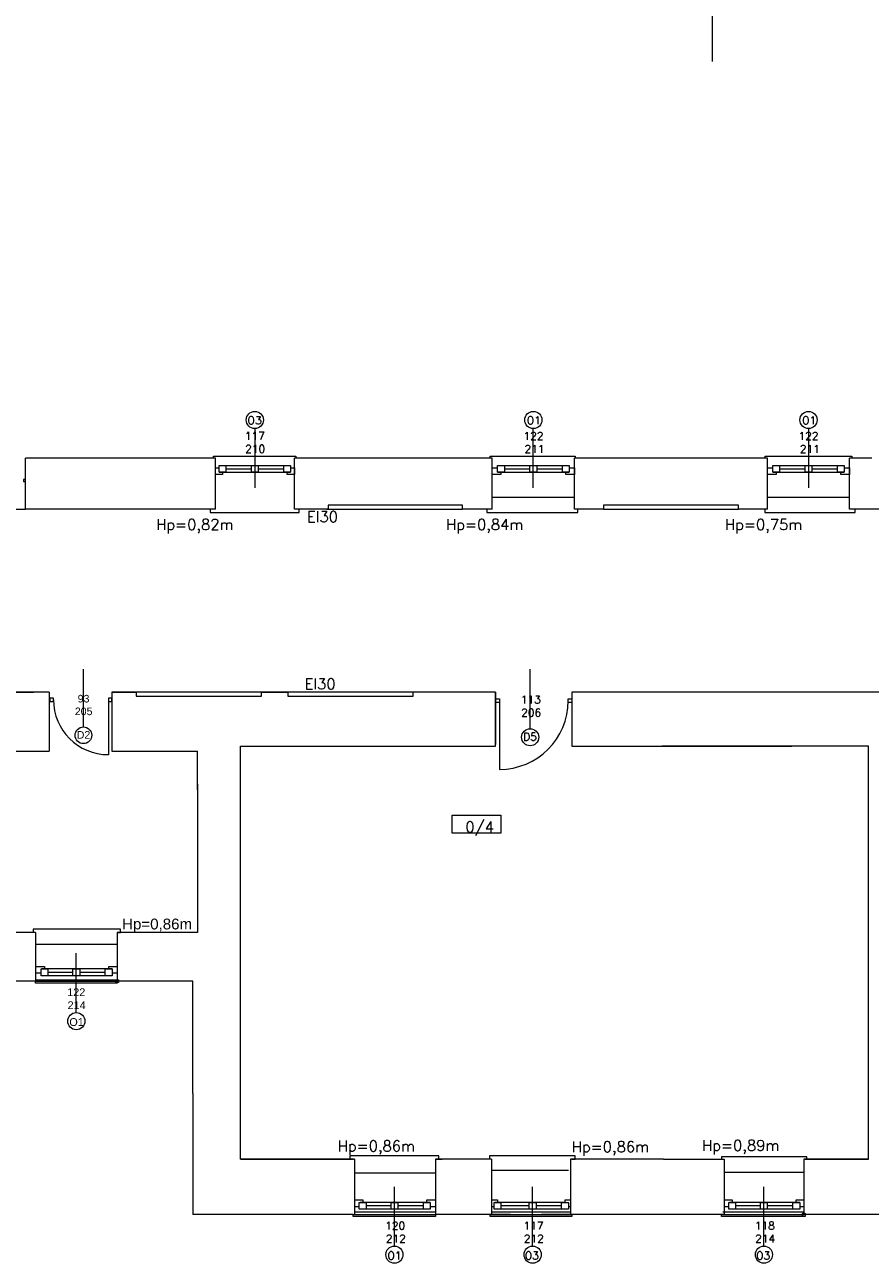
# Model space of a CAD drawing. Header units: millimetres. Extents: x -12354389001 to 271431, y -126469 to 48347.
# Tile 90 of 204: x -127068 to -125814, y -91567 to -89730. Entities that reach past the tile are written whole.
import ezdxf

# ---------------------------------------------------------------- set-up
doc = ezdxf.new("R2010")
doc.units = ezdxf.units.MM
doc.layers.get('0').update_dxf_attribs({"lineweight": 9})
for name, color, linetype, lineweight in [('ei30', 1, 'Continuous', 15), ('IS_Text_Odbiornikow_Therm', 7, 'Continuous', 5), ('LINIE PRZEKROJOWE', 7, 'Continuous', 13), ('OPISY', 255, 'Continuous', 9), ('stolarka', 252, 'Continuous', 9), ('WIDOK', 252, 'Continuous', 15)]:
    doc.layers.add(name, color=color, linetype=linetype, lineweight=lineweight)
doc.styles.add('ROMANS-POTROJNY-0-8-W', font='ROMANT.SHX', dxfattribs={"width": 0.8})
doc.styles.get("Standard").update_dxf_attribs({"font": 'arial.ttf'})

# ---------------------------------------------------------------- blocks, each defined once
blk = doc.blocks.new('oj')
at = {"color": 252, "linetype": 'Continuous', "lineweight": 13}
for p, q in [((-94414.2, 14000.1), (-94414.2, 14003.1)), ((-94414.2, 14003.1), (-94292.2, 14003.1)), ((-94292.2, 14003.1), (-94292.2, 14000.1)), ((-94004.2, 14000.1), (-94004.2, 14003.1)), ((-94004.2, 14003.1), (-93878.1, 14003.1)), ((-93878.1, 14003.1), (-93878.1, 14000.1)), ((-93596.7, 14000.1), (-93596.7, 14003.1)), ((-93596.7, 14003.1), (-93468.2, 14003.1)), ((-93468.2, 14003.1), (-93468.2, 14000.1)), ((-94812.2, 13924.1), (-94693.2, 13924.1)), ((-94414.2, 13924.1), (-94419.2, 13924.1)), ((-94419.2, 13924.1), (-94419.2, 13919.1)), ((-94287.2, 13919.1), (-94287.2, 13924.1)), ((-94004.2, 13924.1), (-94009.2, 13924.1)), ((-94009.2, 13924.1), (-94009.2, 13919.1)), ((-93874.3, 13919.1), (-93874.3, 13924.1)), ((-93593.2, 13924.1), (-93597, 13924.1)), ((-93597, 13924.1), (-93597, 13919.1)), ((-93463.2, 13919.1), (-93463.2, 13924.1)), ((-94419.2, 13919.1), (-94292.2, 13919.1)), ((-94292.2, 13919.1), (-94287.2, 13919.1)), ((-94009.2, 13919.1), (-93882.2, 13919.1)), ((-93882.2, 13919.1), (-93874.3, 13919.1)), ((-93597, 13919.1), (-93468.2, 13919.1)), ((-93468.2, 13919.1), (-93463.2, 13919.1)), ((-94678.8, 13301.2), (-94681.9, 13301.2)), ((-94681.9, 13301.2), (-94681.9, 13296.2)), ((-94552.2, 13301.2), (-94678.8, 13301.2)), ((-94552.2, 13296.2), (-94552.2, 13301.2)), ((-94557.2, 13296.2), (-94552.2, 13296.2)), ((-94678.2, 13226.3), (-94557.2, 13226.3)), ((-94678.2, 13221.3), (-94678.2, 13224.3)), ((-94678.2, 13224.3), (-94557.2, 13224.3)), ((-94557.2, 13221.3), (-94678.2, 13221.3)), ((-94557.2, 13224.3), (-94557.2, 13221.3)), ((-94206.8, 12965.2), (-94212.5, 12965.2)), ((-94212.5, 12965.2), (-94212.5, 12960.2)), ((-94080.2, 12965.2), (-94206.8, 12965.2)), ((-94085.2, 12960.2), (-94080.2, 12960.2)), ((-94080.2, 12960.2), (-94080.2, 12965.2)), ((-94004.9, 12965), (-94005, 12965)), ((-94005, 12965), (-94005, 12960)), ((-93878.3, 12965), (-94004.9, 12965)), ((-93883.3, 12960), (-93878.3, 12960)), ((-93878.3, 12960), (-93878.3, 12965)), ((-93661.1, 12963.9), (-93661.2, 12963.9)), ((-93661.2, 12963.9), (-93661.2, 12960)), ((-93534.5, 12963.9), (-93661.1, 12963.9)), ((-93534.5, 12960), (-93534.5, 12963.9)), ((-94207.2, 12875), (-94207.2, 12878)), ((-94085.2, 12878), (-94085.2, 12875)), ((-94004.2, 12875), (-94004.2, 12878)), ((-93883.2, 12878), (-93883.2, 12875)), ((-93661.2, 12875), (-93661.2, 12878)), ((-93537.2, 12878), (-93537.2, 12875)), ((-94085.2, 12875), (-94207.2, 12875)), ((-93883.2, 12875), (-94004.2, 12875)), ((-93537.2, 12875), (-93661.2, 12875))]:
    blk.add_line(p, q, dxfattribs=at)
at = {"layer": 'LINIE PRZEKROJOWE', "color": 252, "linetype": 'Continuous', "lineweight": 13}
for p, q in [((-93675.2, 14714.5), (-93675.2, 14588.3)), ((-94693.2, 13924.1), (-94693.2, 14000.1)), ((-94411.2, 14000.1), (-94693.2, 14000.1)), ((-94411.2, 13924.1), (-94411.2, 14000.1)), ((-94294.2, 13924.1), (-94294.2, 14000.1)), ((-94001.2, 14000.1), (-94294.2, 14000.1)), ((-94001.2, 13924.1), (-94001.2, 14000.1)), ((-93879.2, 13924.1), (-93879.2, 14000.1)), ((-93593.2, 14000.1), (-93879.2, 14000.1)), ((-93593.2, 13924.1), (-93593.2, 14000.1)), ((-93471.2, 13924.1), (-93471.2, 14000.1)), ((-93438.2, 14000.1), (-93471.2, 14000.1)), ((-93471.2, 13924.1), (-93471.2, 13985.6)), ((-94649.2, 13924.1), (-94693.2, 13924.1)), ((-94649.2, 13924.1), (-94654.2, 13924.1)), ((-94467.2, 13924.1), (-94649.2, 13924.1)), ((-94649.2, 13924.1), (-94649.2, 13924.1)), ((-94467.2, 13924.1), (-94649.2, 13924.1)), ((-94649.2, 13924.1), (-94649.2, 13924.1)), ((-94411.2, 13924.1), (-94467.2, 13924.1)), ((-94467.2, 13924.1), (-94467.2, 13924.1)), ((-94411.2, 13924.1), (-94467.2, 13924.1)), ((-94467.2, 13924.1), (-94467.2, 13924.1)), ((-94244.2, 13924.1), (-94294.2, 13924.1)), ((-94160.2, 13930.1), (-94244.2, 13930.1)), ((-94244.2, 13930.1), (-94244.2, 13924.1)), ((-94244.2, 13930.1), (-94244.2, 13924.1)), ((-94045.2, 13930.1), (-94244.2, 13930.1)), ((-94160.2, 13930.1), (-94160.2, 13930.1)), ((-94140.2, 13930.1), (-94160.2, 13930.1)), ((-94045.2, 13930.1), (-94140.2, 13930.1)), ((-94140.2, 13930.1), (-94140.2, 13930.1)), ((-94045.2, 13924.1), (-94045.2, 13930.1)), ((-94045.2, 13924.1), (-94045.2, 13930.1)), ((-94001.2, 13924.1), (-94045.2, 13924.1)), ((-94001.2, 13924.1), (-94045.2, 13924.1)), ((-94001.2, 13924.1), (-94045.2, 13924.1)), ((-93836.2, 13924.1), (-93879.2, 13924.1)), ((-93636.2, 13930.1), (-93836.2, 13930.1)), ((-93836.2, 13930.1), (-93836.2, 13924.1)), ((-93636.2, 13930.1), (-93836.2, 13930.1)), ((-93836.2, 13930.1), (-93836.2, 13924.1)), ((-93636.2, 13924.1), (-93636.2, 13930.1)), ((-93636.2, 13924.1), (-93636.2, 13930.1)), ((-93593.2, 13924.1), (-93636.2, 13924.1)), ((-93593.2, 13924.1), (-93636.2, 13924.1)), ((-93593.2, 13924.1), (-93628.8, 13924.1)), ((-93362.2, 13924.1), (-93471.2, 13924.1)), ((-93358.2, 13924.1), (-93471.2, 13924.1)), ((-94658.2, 13653), (-94812.3, 13653)), ((-94812.3, 13653), (-94681.3, 13653)), ((-94658.2, 13653), (-94658.2, 13565.2)), ((-94529.2, 13653), (-94565.2, 13653)), ((-94565.2, 13653), (-94565.2, 13565.2)), ((-94565.2, 13653), (-94529.2, 13653)), ((-94529.2, 13653), (-94529.2, 13647)), ((-94304.2, 13653), (-94343.2, 13653)), ((-94343.2, 13647), (-94343.2, 13653)), ((-94343.2, 13653), (-94304.2, 13653)), ((-94304.2, 13653), (-94304.2, 13647)), ((-93996.2, 13653), (-94118.2, 13653)), ((-94118.2, 13647), (-94118.2, 13653)), ((-94118.2, 13647), (-94118.2, 13653)), ((-93996.2, 13653), (-93996.2, 13575.2)), ((-93996.2, 13573), (-93996.2, 13653)), ((-93883.2, 13653), (-93883.2, 13573)), ((-93345.5, 13653), (-93883.2, 13653)), ((-94529.2, 13647), (-94343.2, 13647)), ((-94304.2, 13647), (-94118.2, 13647)), ((-95038.2, 13565.2), (-94658.2, 13565.2)), ((-94565.2, 13565.2), (-94438.2, 13565.2)), ((-94438.2, 13565.2), (-94438.2, 13565.2)), ((-94438.2, 13516.2), (-94438.2, 13565.2)), ((-94374.2, 12960.2), (-94374.2, 13573)), ((-94374.2, 13573), (-94119.2, 13573)), ((-94119.2, 13573), (-94071.2, 13573)), ((-94071.2, 13573), (-93996.2, 13573)), ((-93883.2, 13573), (-93749.2, 13573)), ((-93749.2, 13573), (-93556.7, 13573)), ((-93556.7, 13573), (-93749.2, 13573)), ((-93443.2, 13573), (-93563.2, 13573)), ((-93443.2, 12960), (-93443.2, 13573)), ((-94438.2, 13508), (-94438.2, 13516.2)), ((-94438.2, 13516.2), (-94438.2, 13296.2)), ((-94678.2, 13296.2), (-94794.2, 13296.2)), ((-94678.2, 13296.2), (-94678.2, 13224.3)), ((-94438.2, 13296.2), (-94557.2, 13296.2)), ((-94557.2, 13296.2), (-94557.2, 13224.3)), ((-94438.2, 13296.2), (-94557.2, 13296.2)), ((-94678.2, 13224.3), (-94794.2, 13224.3)), ((-94445.2, 13224.3), (-94557.2, 13224.3)), ((-94445.2, 13057.6), (-94445.2, 13224.3)), ((-94445.2, 13057.6), (-94445.2, 12878)), ((-94374.2, 12960.2), (-94207.2, 12960.2)), ((-94205.2, 12960.2), (-94374.2, 12960.2)), ((-94205.2, 12960.2), (-94205.2, 12878)), ((-94075.2, 12960.2), (-94085.2, 12960.2)), ((-94085.2, 12960.2), (-94085.2, 12878)), ((-94085.2, 12960.2), (-94075.2, 12960.2)), ((-94002.2, 12960.1), (-94075.2, 12960.1)), ((-94002.2, 12960), (-94002.2, 12878)), ((-93747.2, 12960), (-93885.2, 12960)), ((-93885.2, 12960), (-93885.2, 12878)), ((-93747.2, 12960), (-93743.2, 12960)), ((-93743.2, 12960), (-93657.2, 12960)), ((-93657.2, 12960), (-93657.2, 12878)), ((-93539.2, 12960), (-93539.2, 12878)), ((-93443.2, 12960), (-93539.2, 12960)), ((-93537.2, 12960), (-93443.2, 12960)), ((-94207.2, 12878), (-94445.2, 12878)), ((-94207.2, 12878), (-94085.2, 12878)), ((-94205.2, 12882), (-94085.2, 12882)), ((-93974.3, 12878), (-94085.2, 12878)), ((-94004.2, 12878), (-93883.2, 12878)), ((-94002.2, 12882), (-93885.2, 12882)), ((-93657.2, 12878), (-93928.2, 12878)), ((-93661.2, 12878), (-93539.2, 12878)), ((-93659.2, 12882), (-93539.2, 12882)), ((-93318.2, 12878), (-93539.2, 12878))]:
    blk.add_line(p, q, dxfattribs=at)
at = {"layer": 'OPISY', "color": 252, "linetype": 'Continuous', "lineweight": 13}
for p, q in [((-94353.2, 14043.9), (-94353.2, 13955.8)), ((-93941, 14043.9), (-93941, 13955.8)), ((-93532.2, 14043.9), (-93532.2, 13955.8)), ((-94607.3, 13601.2), (-94607.3, 13687)), ((-93944.9, 13598.7), (-93944.9, 13686.8)), ((-94060.6, 13443.7), (-94060.6, 13470.3)), ((-94060.6, 13470.3), (-93988.5, 13470.3)), ((-93988.5, 13470.3), (-93988.5, 13443.7)), ((-93988.5, 13443.7), (-94060.6, 13443.7)), ((-94617.8, 13177.6), (-94617.8, 13265.7)), ((-94146.2, 12831.3), (-94146.2, 12919.4)), ((-93941.2, 12831.3), (-93941.2, 12919.4)), ((-93598.3, 12831.3), (-93598.3, 12919.4))]:
    blk.add_line(p, q, dxfattribs=at)
for centre, radius in [((-94353.2, 14056.6), 12.7), ((-93940.2, 14056.6), 12.7), ((-93532.2, 14056.6), 12.7), ((-94607.3, 13588.9), 12.4), ((-93944.9, 13586), 12.7), ((-94557.2, 13224.3), 2.61), ((-94617.8, 13164.9), 12.7), ((-93539.2, 12878), 2.61), ((-94146.2, 12818.6), 12.7), ((-93941.2, 12818.6), 12.7), ((-93598.3, 12818.6), 12.7)]:
    blk.add_circle(centre, radius, dxfattribs=at)
at = {"layer": 'stolarka', "color": 252, "linetype": 'Continuous', "lineweight": 13}
for p, q in [((-94411.2, 13975.5), (-94411.2, 13985.5)), ((-94411.2, 13985.5), (-94406.2, 13985.5)), ((-94406.2, 13989.1), (-94302.2, 13989.1)), ((-94406.2, 13979.1), (-94406.2, 13989.1)), ((-94406.2, 13989.1), (-94396.2, 13989.1)), ((-94406.2, 13979.1), (-94300.2, 13979.1)), ((-94396.2, 13979.1), (-94406.2, 13979.1)), ((-94401.2, 13979.1), (-94401.2, 13975.5)), ((-94396.2, 13989.1), (-94396.2, 13979.1)), ((-94396.2, 13984.1), (-94358.2, 13984.1)), ((-94358.2, 13989.1), (-94348.2, 13989.1)), ((-94358.2, 13979.1), (-94358.2, 13989.1)), ((-94348.2, 13979.1), (-94358.2, 13979.1)), ((-94348.2, 13989.1), (-94348.2, 13979.1)), ((-94348.2, 13984.1), (-94310.2, 13984.1)), ((-94310.2, 13989.1), (-94300.2, 13989.1)), ((-94310.2, 13979.1), (-94310.2, 13989.1)), ((-94300.2, 13979.1), (-94310.2, 13979.1)), ((-94305.2, 13975.5), (-94305.2, 13979.1)), ((-94300.2, 13989.1), (-94300.2, 13979.1)), ((-94300.2, 13985.5), (-94294.2, 13985.5)), ((-94294.2, 13985.5), (-94294.2, 13975.5)), ((-94001.2, 13985.5), (-93993.2, 13985.5)), ((-94001.2, 13975.5), (-94001.2, 13985.5)), ((-93993.2, 13989.1), (-93889.2, 13989.1)), ((-93993.2, 13989.1), (-93983.2, 13989.1)), ((-93993.2, 13979.1), (-93993.2, 13989.1)), ((-93993.2, 13979.1), (-93887.2, 13979.1)), ((-93983.2, 13979.1), (-93993.2, 13979.1)), ((-93988.2, 13979.1), (-93988.2, 13975.5)), ((-93983.2, 13989.1), (-93983.2, 13979.1)), ((-93983.2, 13984.1), (-93945.2, 13984.1)), ((-93945.2, 13989.1), (-93935.2, 13989.1)), ((-93945.2, 13979.1), (-93945.2, 13989.1)), ((-93935.2, 13979.1), (-93945.2, 13979.1)), ((-93935.2, 13989.1), (-93935.2, 13979.1)), ((-93935.2, 13984.1), (-93897.2, 13984.1)), ((-93897.2, 13989.1), (-93887.2, 13989.1)), ((-93897.2, 13979.1), (-93897.2, 13989.1)), ((-93887.2, 13979.1), (-93897.2, 13979.1)), ((-93892.2, 13975.5), (-93892.2, 13979.1)), ((-93887.2, 13989.1), (-93887.2, 13979.1)), ((-93887.2, 13985.5), (-93879.2, 13985.5)), ((-93879.2, 13985.5), (-93879.2, 13975.5)), ((-93593.2, 13975.5), (-93593.2, 13985.5)), ((-93593.2, 13985.5), (-93585.2, 13985.5)), ((-93585.2, 13989.1), (-93481.2, 13989.1)), ((-93585.2, 13989.1), (-93575.2, 13989.1)), ((-93585.2, 13979.1), (-93585.2, 13989.1)), ((-93585.2, 13979.1), (-93479.2, 13979.1)), ((-93575.2, 13979.1), (-93585.2, 13979.1)), ((-93580.2, 13979.1), (-93580.2, 13975.5)), ((-93575.2, 13989.1), (-93575.2, 13979.1)), ((-93575.2, 13984.1), (-93537.2, 13984.1)), ((-93537.2, 13989.1), (-93527.2, 13989.1)), ((-93537.2, 13979.1), (-93537.2, 13989.1)), ((-93527.2, 13979.1), (-93537.2, 13979.1)), ((-93527.2, 13989.1), (-93527.2, 13979.1)), ((-93527.2, 13984.1), (-93489.2, 13984.1)), ((-93489.2, 13989.1), (-93479.2, 13989.1)), ((-93489.2, 13979.1), (-93489.2, 13989.1)), ((-93479.2, 13979.1), (-93489.2, 13979.1)), ((-93484.2, 13975.5), (-93484.2, 13979.1)), ((-93479.2, 13989.1), (-93479.2, 13979.1)), ((-93479.2, 13985.5), (-93471.2, 13985.5)), ((-93471.2, 13985.5), (-93471.2, 13975.5)), ((-94401.2, 13975.5), (-94411.2, 13975.5)), ((-94294.2, 13975.5), (-94305.2, 13975.5)), ((-93988.2, 13975.5), (-94001.2, 13975.5)), ((-93879.2, 13975.5), (-93892.2, 13975.5)), ((-93580.2, 13975.5), (-93593.2, 13975.5)), ((-93471.2, 13975.5), (-93484.2, 13975.5)), ((-94678.2, 13246), (-94664.8, 13246)), ((-94664.8, 13246), (-94664.8, 13242.3)), ((-94569.8, 13242.3), (-94569.8, 13246)), ((-94569.8, 13246), (-94557.2, 13246)), ((-94557.2, 13246), (-94557.2, 13236)), ((-94669.8, 13236), (-94678.2, 13236)), ((-94669.8, 13232.3), (-94669.8, 13242.3)), ((-94669.8, 13242.3), (-94659.8, 13242.3)), ((-94659.8, 13232.3), (-94669.8, 13232.3)), ((-94564.8, 13242.3), (-94668.8, 13242.3)), ((-94564.8, 13232.3), (-94668.8, 13232.3)), ((-94659.8, 13242.3), (-94659.8, 13232.3)), ((-94622.8, 13237.3), (-94659.8, 13237.3)), ((-94622.8, 13232.3), (-94622.8, 13242.3)), ((-94622.8, 13242.3), (-94612.8, 13242.3)), ((-94612.8, 13232.3), (-94622.8, 13232.3)), ((-94612.8, 13242.3), (-94612.8, 13232.3)), ((-94574.8, 13237.3), (-94612.8, 13237.3)), ((-94574.8, 13242.3), (-94564.8, 13242.3)), ((-94574.8, 13232.3), (-94574.8, 13242.3)), ((-94564.8, 13232.3), (-94574.8, 13232.3)), ((-94564.8, 13242.3), (-94564.8, 13232.3)), ((-94557.2, 13236), (-94564.8, 13236)), ((-94205.2, 12899.7), (-94193.2, 12899.7)), ((-94198.2, 12886), (-94198.2, 12896)), ((-94198.2, 12896), (-94188.2, 12896)), ((-94093.2, 12896), (-94197.2, 12896)), ((-94193.2, 12899.7), (-94193.2, 12896)), ((-94188.2, 12896), (-94188.2, 12886)), ((-94151.2, 12886), (-94151.2, 12896)), ((-94151.2, 12896), (-94141.2, 12896)), ((-94141.2, 12896), (-94141.2, 12886)), ((-94103.2, 12886), (-94103.2, 12896)), ((-94103.2, 12896), (-94093.2, 12896)), ((-94098.2, 12896), (-94098.2, 12899.7)), ((-94098.2, 12899.7), (-94085.2, 12899.7)), ((-94093.2, 12896), (-94093.2, 12886)), ((-94085.2, 12899.7), (-94085.2, 12889.7)), ((-94002.2, 12899.7), (-93993.2, 12899.7)), ((-93998.2, 12886), (-93998.2, 12896)), ((-93998.2, 12896), (-93988.2, 12896)), ((-93893.2, 12896), (-93997.2, 12896)), ((-93993.2, 12899.7), (-93993.2, 12896)), ((-93988.2, 12896), (-93988.2, 12886)), ((-93946.2, 12886), (-93946.2, 12896)), ((-93946.2, 12896), (-93936.2, 12896)), ((-93936.2, 12896), (-93936.2, 12886)), ((-93898.2, 12886), (-93898.2, 12896)), ((-93898.2, 12896), (-93888.2, 12896)), ((-93893.2, 12896), (-93893.2, 12899.7)), ((-93893.2, 12899.7), (-93885.2, 12899.7)), ((-93888.2, 12896), (-93888.2, 12886)), ((-93657.2, 12899.7), (-93645.3, 12899.7)), ((-93650.3, 12886), (-93650.3, 12896)), ((-93650.3, 12896), (-93640.3, 12896)), ((-93545.3, 12896), (-93649.3, 12896)), ((-93645.3, 12899.7), (-93645.3, 12896)), ((-93640.3, 12896), (-93640.3, 12886)), ((-93603.3, 12886), (-93603.3, 12896)), ((-93603.3, 12896), (-93593.3, 12896)), ((-93593.3, 12896), (-93593.3, 12886)), ((-93555.3, 12886), (-93555.3, 12896)), ((-93555.3, 12896), (-93545.3, 12896)), ((-93550.3, 12896), (-93550.3, 12899.7)), ((-93550.3, 12899.7), (-93539.2, 12899.7)), ((-93545.3, 12896), (-93545.3, 12886)), ((-94198.2, 12889.7), (-94205.2, 12889.7)), ((-94188.2, 12886), (-94198.2, 12886)), ((-94093.2, 12886), (-94197.2, 12886)), ((-94151.2, 12891), (-94188.2, 12891)), ((-94141.2, 12886), (-94151.2, 12886)), ((-94103.2, 12891), (-94141.2, 12891)), ((-94093.2, 12886), (-94103.2, 12886)), ((-94085.2, 12889.7), (-94093.2, 12889.7)), ((-93998.2, 12889.7), (-94002.2, 12889.7)), ((-93988.2, 12886), (-93998.2, 12886)), ((-93893.2, 12886), (-93997.2, 12886)), ((-93946.2, 12891), (-93988.2, 12891)), ((-93936.2, 12886), (-93946.2, 12886)), ((-93898.2, 12891), (-93936.2, 12891)), ((-93888.2, 12886), (-93898.2, 12886)), ((-93885.2, 12889.7), (-93888.2, 12889.7)), ((-93650.3, 12889.7), (-93657.2, 12889.7)), ((-93640.3, 12886), (-93650.3, 12886)), ((-93545.3, 12886), (-93649.3, 12886)), ((-93603.3, 12891), (-93640.3, 12891)), ((-93593.3, 12886), (-93603.3, 12886)), ((-93555.3, 12891), (-93593.3, 12891)), ((-93545.3, 12886), (-93555.3, 12886)), ((-93539.2, 12889.7), (-93545.3, 12889.7))]:
    blk.add_line(p, q, dxfattribs=at)
at = {"layer": 'stolarka', "color": 252, "linetype": 'Continuous', "lineweight": 13, "transparency": 33554684}
for points in [[(-94696.1, 13965.5), (-94693.2, 13965.5), (-94693.2, 13968.3), (-94696.1, 13968.3)], [(-94651.8, 13644.2), (-94656.9, 13644.2), (-94656.9, 13639.1), (-94651.8, 13639.1)], [(-94565.2, 13639.1), (-94565.2, 13644.2), (-94570.3, 13644.2), (-94570.3, 13639.1)], [(-93995.8, 13637.5), (-93995.8, 13642.9), (-93990.5, 13642.9), (-93990.5, 13637.5)], [(-93888.6, 13642.9), (-93883.2, 13642.9), (-93883.2, 13637.5), (-93888.6, 13637.5)]]:
    blk.add_lwpolyline(points, close=True, dxfattribs=at)
for points in [[(-94570.3, 13641.7), (-94570.3, 13560.1)], [(-93990.5, 13640.2), (-93990.5, 13538.3)]]:
    blk.add_lwpolyline(points, dxfattribs=at)
for centre, radius, start, end in [((-94570.3, 13641.7), 81.5, 180, 270), ((-93990.5, 13640.2), 101.9, 270, 0)]:
    blk.add_arc(centre, radius, start, end, dxfattribs=at)
at = {"layer": 'WIDOK', "color": 252, "linetype": 'Continuous', "lineweight": 13, "ltscale": 10}
for p, q in [((-94001.2, 13942.1), (-93879.2, 13942.1)), ((-93593.2, 13942.1), (-93471.2, 13942.1)), ((-94678.2, 13279.2), (-94557.2, 13279.2)), ((-94205.2, 12940.2), (-94085.2, 12940.2)), ((-94002.2, 12944), (-93888.2, 12944)), ((-93657.2, 12941), (-93540.2, 12941))]:
    blk.add_line(p, q, dxfattribs=at)
at = {"layer": 'WIDOK', "color": 252, "linetype": 'Continuous', "lineweight": 13}
for p, q in [((-94246.2, 13924.1), (-94045.2, 13924.1)), ((-93836.2, 13924.1), (-93636.2, 13924.1)), ((-94343.2, 13653), (-94529.2, 13653)), ((-94118.2, 13653), (-94304.2, 13653))]:
    blk.add_line(p, q, dxfattribs=at)
at = {"layer": 'ei30', "color": 252, "linetype": 'Continuous', "lineweight": 13, "style": 'ROMANS-POTROJNY-0-8-W'}
for p in [(-94275.8, 13905.1), (-94279.4, 13657.1)]:
    blk.add_text('EI30', height=16, dxfattribs=at).set_placement(p)
at = {"layer": 'OPISY', "color": 252, "linetype": 'Continuous', "lineweight": 13, "style": 'ROMANS-POTROJNY-0-8-W'}
for s, height, p in [('O3', 11.57, (-94363.8, 14050.3)), ('O1', 11.57, (-93949.7, 14050.3)), ('O1', 11.57, (-93541.7, 14050.3)), ('D5', 11.57, (-93955.3, 13580.9)), ('0/4', 16, (-94040.9, 13445)), ('O1', 11.57, (-94156.5, 12811.5)), ('O3', 11.57, (-93953, 12811.5)), ('O3', 11.57, (-93609.8, 12811.5))]:
    blk.add_text(s, height=height, dxfattribs=at).set_placement(p)
at = {"layer": 'OPISY', "color": 252, "linetype": 'Continuous', "lineweight": 13, "ltscale": 0.15, "style": 'ROMANS-POTROJNY-0-8-W'}
for s, p in [('Hp=0,82m', (-94499.4, 13893.6)), ('Hp=0,84m', (-94069.6, 13893.6)), ('Hp=0,75m', (-93656.1, 13893.6)), ('Hp=0,86m', (-94230.3, 12971.8)), ('Hp=0,86m', (-93883.2, 12970.6)), ('Hp=0,89m', (-93690, 12972.6))]:
    blk.add_text(s, height=16, dxfattribs=at).set_placement(p)
at = {"layer": 'OPISY', "color": 252, "linetype": 'Continuous', "lineweight": 13}
for s, height, p in [('D2', 11.26, (-94617.2, 13583.9)), ('O1', 11.57, (-94628.2, 13157.8))]:
    blk.add_text(s, height=height, dxfattribs=at).set_placement(p)
at = {"layer": 'OPISY', "color": 252, "linetype": 'Continuous', "lineweight": 13, "ltscale": 0.15}
blk.add_text('Hp=0,86m', height=16, dxfattribs=at).set_placement((-94549.9, 13301))
at = {"layer": 'stolarka', "color": 252, "linetype": 'Continuous', "lineweight": 13, "style": 'ROMANS-POTROJNY-0-8-W'}
for s, p in [('117', (-94368.1, 14027.2)), ('122', (-93954.9, 14027)), ('122', (-93547, 14027)), ('210', (-94367.5, 14007.9)), ('211', (-93953.2, 14007.7)), ('211', (-93545.3, 14007.7)), ('113', (-93958.8, 13636.1)), ('206', (-93958.2, 13616.7)), ('120', (-94159.8, 12855.8)), ('117', (-93954.9, 12855.8)), ('118', (-93612, 12855.8)), ('212', (-94159.1, 12836.5)), ('212', (-93954.2, 12836.5)), ('214', (-93611.3, 12836.5))]:
    blk.add_text(s, height=11.57, dxfattribs=at).set_placement(p)
at = {"layer": 'stolarka', "color": 252, "linetype": 'Continuous', "lineweight": 13}
for s, height, p in [('93', 11.26, (-94615.8, 13637.6)), ('205', 11.26, (-94620.1, 13618.8)), ('122', 11.57, (-94631.4, 13202.1)), ('214', 11.57, (-94630.8, 13182.8))]:
    blk.add_text(s, height=height, dxfattribs=at).set_placement(p)

msp = doc.modelspace()

# ---------------------------------------------------------------- block references
at = {"layer": 'IS_Text_Odbiornikow_Therm', "color": 7, "ltscale": 0.5}
msp.add_blockref('oj', (-32373.467, -104372.956), dxfattribs=at)

doc.saveas('drawing.dxf')
